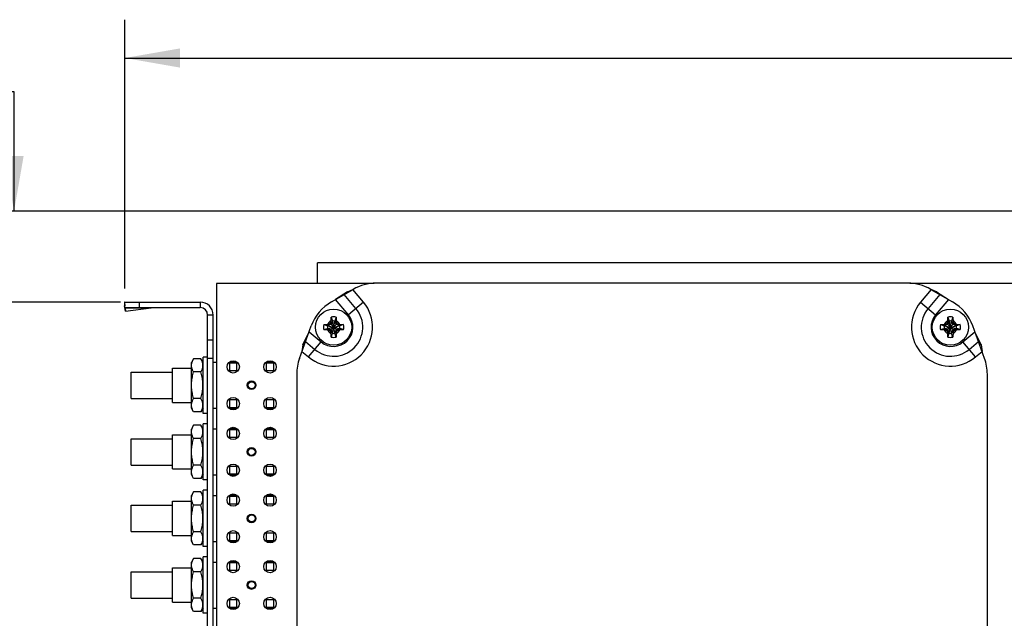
# Model space of a CAD drawing. Header units: inches. Extents: x 0.2 to 16.8, y 0.1 to 10.8.
# Tile 8 of 21: x 5.8 to 9, y 4.7 to 6.7. Entities that reach past the tile are written whole.
import ezdxf

# ---------------------------------------------------------------- set-up
doc = ezdxf.new("R2010")
doc.units = ezdxf.units.IN
doc.header["$LTSCALE"] = 0.935
doc.header["$MEASUREMENT"] = 0
doc.layers.get('0').update_dxf_attribs({"linetype": 'CONTINUOUS'})
doc.layers.add('DIMENSIONS', color=7, linetype='CONTINUOUS')
doc.styles.get("Standard").update_dxf_attribs({"font": 'txt', "width": 0.8})
doc.dimstyles.new('DIMSTYLE_2', dxfattribs={"dimtxt": 0.125, "dimasz": 0.18, "dimexe": 0.18, "dimexo": 0.0625, "dimgap": 0.09, "dimtad": 0, "dimtih": 1, "dimtoh": 1, "dimdec": 3, "dimlfac": 1.666667, "dimzin": 4, "dimdsep": 46, "dimtxsty": 'STANDARD', "dimblk": '_FILLED', "dimblk1": '_FILLED', "dimblk2": '_FILLED', "dimcen": 0.09, "dimadec": 0, "dimazin": 0, "dimtp": 0.001, "dimtm": 0.001, "dimtfac": 1, "dimtdec": 3, "dimtofl": 0, "dimtmove": 0, "dimatfit": 3, "dimldrblk": '_FILLED', "dimfxl": 1, "dimtolj": 1, "dimtzin": 4, "dimarcsym": 0})

# ---------------------------------------------------------------- blocks, each defined once
blk = doc.blocks.new('_FILLED')
at = {"color": 0, "linetype": 'BYBLOCK'}
blk.add_solid([(0, 0), (-1, 0.174), (-1, -0.174)], dxfattribs=at)
blk = doc.blocks.new('*D13')
at = {"layer": 'DIMENSIONS', "color": 2, "linetype": 'CONTINUOUS'}
for p, q in [((6.0934, 5.8228), (6.0934, 6.6996)), ((14.4112, 5.2246), (14.4112, 6.6996)), ((6.0934, 6.5746), (9.2336, 6.5746)), ((14.4112, 6.5746), (10.8836, 6.5746))]:
    blk.add_line(p, q, dxfattribs=at)
at = {"layer": 'DIMENSIONS', "color": 2, "linetype": 'CONTINUOUS', "xscale": 0.18, "yscale": 0.18, "zscale": 0.18, "rotation": 180}
blk.add_blockref('_FILLED', (6.0934, 6.5746), dxfattribs=at)
at = {"layer": 'DIMENSIONS', "color": 2, "linetype": 'CONTINUOUS', "xscale": 0.18, "yscale": 0.18, "zscale": 0.18}
blk.add_blockref('_FILLED', (14.4112, 6.5746), dxfattribs=at)
at = {"layer": 'DIMENSIONS', "color": 2, "linetype": 'CONTINUOUS', "width": 0.8}
for s, p in [('13.863', (9.2961, 6.5121)), ('[', (10.0211, 6.5121)), ('352.12', (10.1211, 6.5121)), (']', (10.7211, 6.5121))]:
    blk.add_text(s, height=0.125, dxfattribs=at).set_placement(p)
blk = doc.blocks.new('*D16')
at = {"layer": 'DIMENSIONS', "color": 2, "linetype": 'CONTINUOUS'}
for p, q in [((5.7317, 6.4646), (5.6297, 6.4646)), ((5.7317, 6.0746), (5.7317, 6.4646)), ((11.5881, 6.0746), (5.6067, 6.0746)), ((6.3417, 3.3903), (5.6067, 3.3903)), ((5.7317, 3.3903), (5.7317, 3.0303))]:
    blk.add_line(p, q, dxfattribs=at)
at = {"layer": 'DIMENSIONS', "color": 2, "linetype": 'CONTINUOUS', "xscale": 0.18, "yscale": 0.18, "zscale": 0.18}
for p, rotation in [((5.7317, 6.0746), 270), ((5.7317, 3.3903), 90)]:
    blk.add_blockref('_FILLED', p, dxfattribs=dict(at, rotation=rotation))
at = {"layer": 'DIMENSIONS', "color": 2, "linetype": 'CONTINUOUS', "width": 0.8}
for s, p in [('4.474', (4.1422, 6.4021)), ('[', (4.7672, 6.4021)), ('113.64', (4.8672, 6.4021)), (']', (5.4672, 6.4021))]:
    blk.add_text(s, height=0.125, dxfattribs=at).set_placement(p)
blk = doc.blocks.new('*D17')
at = {"layer": 'DIMENSIONS', "color": 2, "linetype": 'CONTINUOUS'}
for p, q in [((5.3894, 6.1978), (5.2577, 6.1978)), ((5.3894, 5.7783), (5.3894, 6.1978)), ((6.0789, 5.7783), (5.2644, 5.7783)), ((6.3009, 3.2403), (5.2644, 3.2403)), ((5.3894, 3.2403), (5.3894, 2.8803))]:
    blk.add_line(p, q, dxfattribs=at)
at = {"layer": 'DIMENSIONS', "color": 2, "linetype": 'CONTINUOUS', "xscale": 0.18, "yscale": 0.18, "zscale": 0.18}
for p, rotation in [((5.3894, 5.7783), 270), ((5.3894, 3.2403), 90)]:
    blk.add_blockref('_FILLED', p, dxfattribs=dict(at, rotation=rotation))
at = {"layer": 'DIMENSIONS', "color": 2, "linetype": 'CONTINUOUS', "width": 0.8}
for s, p in [('[', (4.3952, 6.1353)), (']', (5.0952, 6.1353)), ('4.230', (3.7702, 6.1353)), ('107.44', (4.4952, 6.1353))]:
    blk.add_text(s, height=0.125, dxfattribs=at).set_placement(p)

msp = doc.modelspace()

# ---------------------------------------------------------------- linework, layer by layer
at = {"color": 7, "linetype": 'CONTINUOUS'}
for p, q in [((6.72217, 5.83945), (6.72217, 5.90665)), ((11.44354, 5.90665), (6.72217, 5.90665)), ((6.39217, 5.83945), (6.39217, 3.59725)), ((6.90611, 5.83945), (6.39217, 5.83945)), ((6.81918, 5.81178), (6.8371, 5.81946)), ((9.93217, 5.83945), (8.65444, 5.83945)), ((8.74137, 5.81178), (8.72344, 5.81946)), ((6.81918, 5.81178), (6.78083, 5.78697)), ((6.80897, 5.80321), (6.81918, 5.81178)), ((8.75158, 5.80321), (8.74137, 5.81178)), ((8.74137, 5.81178), (8.77972, 5.78697)), ((6.09183, 5.77692), (6.09255, 5.76592)), ((6.09183, 5.77692), (6.09329, 5.76602)), ((6.09488, 5.74854), (6.09255, 5.76592)), ((6.09337, 5.76025), (6.09337, 5.77825)), ((6.09337, 5.77825), (6.33937, 5.77825)), ((6.14137, 5.76025), (6.14137, 5.77825)), ((6.33937, 5.77825), (6.33937, 5.76025)), ((6.38137, 5.73625), (6.36337, 5.73625)), ((6.38137, 3.24025), (6.38137, 5.73625)), ((6.7662, 5.72901), (6.77024, 5.71642)), ((6.78255, 5.72901), (6.77851, 5.71642)), ((8.778, 5.72901), (8.78204, 5.71642)), ((8.79435, 5.72901), (8.79031, 5.71642)), ((6.74202, 5.70483), (6.75461, 5.70079)), ((6.74202, 5.68847), (6.75461, 5.69252)), ((6.75461, 5.70079), (6.79414, 5.69252)), ((6.75626, 5.70079), (6.75461, 5.70079)), ((6.75461, 5.69252), (6.79414, 5.70079)), ((6.75461, 5.69252), (6.75626, 5.69252)), ((6.76512, 5.7059), (6.75626, 5.70079)), ((6.75626, 5.70079), (6.75855, 5.70548)), ((6.75626, 5.70079), (6.79249, 5.69252)), ((6.75626, 5.69252), (6.79249, 5.70079)), ((6.75855, 5.68782), (6.75626, 5.69252)), ((6.75626, 5.69252), (6.76512, 5.6874)), ((6.76297, 5.68524), (6.78578, 5.70806)), ((6.78578, 5.68524), (6.76297, 5.70806)), ((6.77024, 5.71477), (6.76512, 5.7059)), ((6.76512, 5.6874), (6.77024, 5.67854)), ((6.76554, 5.71247), (6.77024, 5.71477)), ((6.77024, 5.71642), (6.77024, 5.71477)), ((6.77024, 5.67688), (6.77851, 5.71642)), ((6.77851, 5.67688), (6.77024, 5.71642)), ((6.77024, 5.67854), (6.77851, 5.71477)), ((6.77851, 5.67854), (6.77024, 5.71477)), ((6.77851, 5.71477), (6.77851, 5.71642)), ((6.78363, 5.7059), (6.77851, 5.71477)), ((6.77851, 5.71477), (6.7832, 5.71247)), ((6.77851, 5.67854), (6.78363, 5.6874)), ((6.79249, 5.70079), (6.78363, 5.7059)), ((6.78363, 5.6874), (6.79249, 5.69252)), ((6.79019, 5.70548), (6.79249, 5.70079)), ((6.79019, 5.68782), (6.79249, 5.69252)), ((6.79414, 5.70079), (6.79249, 5.70079)), ((6.79249, 5.69252), (6.79414, 5.69252)), ((6.80673, 5.70483), (6.79414, 5.70079)), ((6.80673, 5.68847), (6.79414, 5.69252)), ((8.75382, 5.70483), (8.76641, 5.70079)), ((8.75382, 5.68847), (8.76641, 5.69252)), ((8.76641, 5.70079), (8.80594, 5.69252)), ((8.76806, 5.70079), (8.76641, 5.70079)), ((8.76641, 5.69252), (8.80594, 5.70079)), ((8.76641, 5.69252), (8.76806, 5.69252)), ((8.77692, 5.7059), (8.76806, 5.70079)), ((8.76806, 5.70079), (8.77035, 5.70548)), ((8.76806, 5.70079), (8.80429, 5.69252)), ((8.76806, 5.69252), (8.80429, 5.70079)), ((8.77035, 5.68782), (8.76806, 5.69252)), ((8.76806, 5.69252), (8.77692, 5.6874)), ((8.77477, 5.68524), (8.79758, 5.70806)), ((8.77477, 5.70806), (8.79758, 5.68524)), ((8.78204, 5.71477), (8.77692, 5.7059)), ((8.77692, 5.6874), (8.78204, 5.67854)), ((8.77734, 5.71247), (8.78204, 5.71477)), ((8.78204, 5.67688), (8.79031, 5.71642)), ((8.78204, 5.71642), (8.78204, 5.71477)), ((8.79031, 5.67688), (8.78204, 5.71642)), ((8.78204, 5.67854), (8.79031, 5.71477)), ((8.79031, 5.67854), (8.78204, 5.71477)), ((8.79031, 5.71477), (8.79031, 5.71642)), ((8.79543, 5.7059), (8.79031, 5.71477)), ((8.79031, 5.71477), (8.795, 5.71247)), ((8.79031, 5.67854), (8.79543, 5.6874)), ((8.80429, 5.70079), (8.79543, 5.7059)), ((8.79543, 5.6874), (8.80429, 5.69252)), ((8.80199, 5.70548), (8.80429, 5.70079)), ((8.80199, 5.68782), (8.80429, 5.69252)), ((8.80594, 5.70079), (8.80429, 5.70079)), ((8.80429, 5.69252), (8.80594, 5.69252)), ((8.81853, 5.70483), (8.80594, 5.70079)), ((8.81853, 5.68847), (8.80594, 5.69252)), ((6.38137, 5.65405), (6.36337, 5.65405)), ((6.67414, 5.63934), (6.69436, 5.68155)), ((6.77024, 5.67854), (6.76554, 5.68083)), ((6.7662, 5.6643), (6.77024, 5.67688)), ((6.77024, 5.67854), (6.77024, 5.67688)), ((6.7832, 5.68083), (6.77851, 5.67854)), ((6.77851, 5.67688), (6.77851, 5.67854)), ((6.78255, 5.6643), (6.77851, 5.67688)), ((8.78204, 5.67854), (8.77734, 5.68083)), ((8.778, 5.6643), (8.78204, 5.67688)), ((8.78204, 5.67854), (8.78204, 5.67688)), ((8.795, 5.68083), (8.79031, 5.67854)), ((8.79031, 5.67688), (8.79031, 5.67854)), ((8.79435, 5.6643), (8.79031, 5.67688)), ((8.88641, 5.63934), (8.86619, 5.68155)), ((6.67414, 5.63934), (6.67107, 5.61756)), ((6.68271, 5.64956), (6.67414, 5.63934)), ((8.87784, 5.64956), (8.88641, 5.63934)), ((8.88641, 5.63934), (8.88948, 5.61756)), ((6.31762, 5.59365), (6.31057, 5.58145)), ((6.34133, 5.59365), (6.31762, 5.59365)), ((6.34837, 5.58145), (6.34133, 5.59365)), ((6.34837, 5.41525), (6.34837, 5.59885)), ((6.36337, 5.59885), (6.34837, 5.59885)), ((6.38137, 5.59405), (6.36337, 5.59405)), ((6.24877, 5.45125), (6.24877, 5.56285)), ((6.24877, 5.56285), (6.31057, 5.56285)), ((6.31057, 5.43265), (6.31057, 5.58145)), ((6.38137, 5.58205), (6.39217, 5.58205)), ((6.43417, 5.58205), (6.43417, 5.55176)), ((6.45981, 5.58205), (6.43417, 5.58205)), ((6.43477, 5.57905), (6.43477, 5.55505)), ((6.45877, 5.57905), (6.43477, 5.57905)), ((6.45877, 5.55505), (6.45877, 5.57905)), ((6.57981, 5.58205), (6.55374, 5.58205)), ((6.55477, 5.57905), (6.55477, 5.55505)), ((6.57877, 5.57905), (6.55477, 5.57905)), ((6.57877, 5.55505), (6.57877, 5.57905)), ((6.11377, 5.46415), (6.11377, 5.54995)), ((6.11377, 5.54995), (6.24877, 5.54995)), ((6.34133, 5.55035), (6.31762, 5.55035)), ((6.43477, 5.55505), (6.45877, 5.55505)), ((6.55477, 5.55505), (6.57877, 5.55505)), ((6.11377, 5.46415), (6.24877, 5.46415)), ((6.34133, 5.46375), (6.31762, 5.46375)), ((6.43417, 5.46234), (6.43417, 5.43205)), ((6.24877, 5.45125), (6.31057, 5.45125)), ((6.31762, 5.42045), (6.31057, 5.43265)), ((6.34837, 5.43265), (6.34133, 5.42045)), ((6.38137, 5.43205), (6.39217, 5.43205)), ((6.43417, 5.43205), (6.45981, 5.43205)), ((6.43477, 5.45905), (6.43477, 5.43505)), ((6.45877, 5.45905), (6.43477, 5.45905)), ((6.43477, 5.43505), (6.45877, 5.43505)), ((6.45877, 5.43505), (6.45877, 5.45905)), ((6.55374, 5.43205), (6.57981, 5.43205)), ((6.55477, 5.45905), (6.55477, 5.43505)), ((6.57877, 5.45905), (6.55477, 5.45905)), ((6.55477, 5.43505), (6.57877, 5.43505)), ((6.57877, 5.43505), (6.57877, 5.45905)), ((6.34133, 5.42045), (6.31762, 5.42045)), ((6.36337, 5.41525), (6.34837, 5.41525)), ((6.31762, 5.37645), (6.31057, 5.36425)), ((6.31057, 5.21545), (6.31057, 5.36425)), ((6.34133, 5.37645), (6.31762, 5.37645)), ((6.34837, 5.36425), (6.34133, 5.37645)), ((6.34837, 5.19805), (6.34837, 5.38165)), ((6.36337, 5.38165), (6.34837, 5.38165)), ((6.38137, 5.36485), (6.39217, 5.36485)), ((6.43417, 5.36485), (6.43417, 5.33456)), ((6.45981, 5.36485), (6.43417, 5.36485)), ((6.57981, 5.36485), (6.55374, 5.36485)), ((6.11377, 5.24695), (6.11377, 5.33275)), ((6.11377, 5.33275), (6.24877, 5.33275)), ((6.24877, 5.23405), (6.24877, 5.34565)), ((6.24877, 5.34565), (6.31057, 5.34565)), ((6.34133, 5.33315), (6.31762, 5.33315)), ((6.43477, 5.36185), (6.43477, 5.33785)), ((6.45877, 5.36185), (6.43477, 5.36185)), ((6.43477, 5.33785), (6.45877, 5.33785)), ((6.45877, 5.33785), (6.45877, 5.36185)), ((6.55477, 5.36185), (6.55477, 5.33785)), ((6.57877, 5.36185), (6.55477, 5.36185)), ((6.55477, 5.33785), (6.57877, 5.33785)), ((6.57877, 5.33785), (6.57877, 5.36185)), ((6.11377, 5.24695), (6.24877, 5.24695)), ((6.34133, 5.24655), (6.31762, 5.24655)), ((6.43417, 5.24514), (6.43417, 5.21485)), ((6.43477, 5.24185), (6.43477, 5.21785)), ((6.45877, 5.24185), (6.43477, 5.24185)), ((6.45877, 5.21785), (6.45877, 5.24185)), ((6.55477, 5.24185), (6.55477, 5.21785)), ((6.57877, 5.24185), (6.55477, 5.24185)), ((6.57877, 5.21785), (6.57877, 5.24185)), ((6.24877, 5.23405), (6.31057, 5.23405)), ((6.31762, 5.20325), (6.31057, 5.21545)), ((6.34837, 5.21545), (6.34133, 5.20325)), ((6.38137, 5.21485), (6.39217, 5.21485)), ((6.43417, 5.21485), (6.45981, 5.21485)), ((6.43477, 5.21785), (6.45877, 5.21785)), ((6.55374, 5.21485), (6.57981, 5.21485)), ((6.55477, 5.21785), (6.57877, 5.21785)), ((6.34133, 5.20325), (6.31762, 5.20325)), ((6.36337, 5.19805), (6.34837, 5.19805)), ((6.31762, 5.15925), (6.31057, 5.14705)), ((6.31057, 4.99825), (6.31057, 5.14705)), ((6.34133, 5.15925), (6.31762, 5.15925)), ((6.34837, 5.14705), (6.34133, 5.15925)), ((6.34837, 4.98085), (6.34837, 5.16445)), ((6.36337, 5.16445), (6.34837, 5.16445)), ((6.38137, 5.14765), (6.39217, 5.14765)), ((6.43417, 5.14765), (6.43417, 5.11736)), ((6.45981, 5.14765), (6.43417, 5.14765)), ((6.43477, 5.14465), (6.43477, 5.12065)), ((6.45877, 5.14465), (6.43477, 5.14465)), ((6.45877, 5.12065), (6.45877, 5.14465)), ((6.57981, 5.14765), (6.55374, 5.14765)), ((6.55477, 5.14465), (6.55477, 5.12065)), ((6.57877, 5.14465), (6.55477, 5.14465)), ((6.57877, 5.12065), (6.57877, 5.14465)), ((6.11377, 5.02975), (6.11377, 5.11555)), ((6.11377, 5.11555), (6.24877, 5.11555)), ((6.24877, 5.01685), (6.24877, 5.12845)), ((6.24877, 5.12845), (6.31057, 5.12845)), ((6.34133, 5.11595), (6.31762, 5.11595)), ((6.43477, 5.12065), (6.45877, 5.12065)), ((6.55477, 5.12065), (6.57877, 5.12065)), ((6.11377, 5.02975), (6.24877, 5.02975)), ((6.24877, 5.01685), (6.31057, 5.01685)), ((6.34133, 5.02935), (6.31762, 5.02935)), ((6.43417, 5.02794), (6.43417, 4.99765)), ((6.43477, 5.02465), (6.43477, 5.00065)), ((6.45877, 5.02465), (6.43477, 5.02465)), ((6.45877, 5.00065), (6.45877, 5.02465)), ((6.55477, 5.02465), (6.55477, 5.00065)), ((6.57877, 5.02465), (6.55477, 5.02465)), ((6.57877, 5.00065), (6.57877, 5.02465)), ((6.31762, 4.98605), (6.31057, 4.99825)), ((6.34133, 4.98605), (6.31762, 4.98605)), ((6.34837, 4.99825), (6.34133, 4.98605)), ((6.36337, 4.98085), (6.34837, 4.98085)), ((6.38137, 4.99765), (6.39217, 4.99765)), ((6.43417, 4.99765), (6.45981, 4.99765)), ((6.43477, 5.00065), (6.45877, 5.00065)), ((6.55374, 4.99765), (6.57981, 4.99765)), ((6.55477, 5.00065), (6.57877, 5.00065)), ((6.34837, 4.76365), (6.34837, 4.94725)), ((6.36337, 4.94725), (6.34837, 4.94725)), ((6.31762, 4.94205), (6.31057, 4.92985)), ((6.31057, 4.78105), (6.31057, 4.92985)), ((6.34133, 4.94205), (6.31762, 4.94205)), ((6.34837, 4.92985), (6.34133, 4.94205)), ((6.38137, 4.93045), (6.39217, 4.93045)), ((6.43417, 4.93045), (6.43417, 4.90016)), ((6.45981, 4.93045), (6.43417, 4.93045)), ((6.43477, 4.92745), (6.43477, 4.90345)), ((6.45877, 4.92745), (6.43477, 4.92745)), ((6.45877, 4.90345), (6.45877, 4.92745)), ((6.57981, 4.93045), (6.55374, 4.93045)), ((6.55477, 4.92745), (6.55477, 4.90345)), ((6.57877, 4.92745), (6.55477, 4.92745)), ((6.57877, 4.90345), (6.57877, 4.92745)), ((6.11377, 4.81255), (6.11377, 4.89835)), ((6.11377, 4.89835), (6.24877, 4.89835)), ((6.24877, 4.79965), (6.24877, 4.91125)), ((6.24877, 4.91125), (6.31057, 4.91125)), ((6.34133, 4.89875), (6.31762, 4.89875)), ((6.43477, 4.90345), (6.45877, 4.90345)), ((6.55477, 4.90345), (6.57877, 4.90345)), ((6.11377, 4.81255), (6.24877, 4.81255)), ((6.24877, 4.79965), (6.31057, 4.79965)), ((6.34133, 4.81215), (6.31762, 4.81215)), ((6.43417, 4.81074), (6.43417, 4.78045)), ((6.43477, 4.80745), (6.43477, 4.78345)), ((6.45877, 4.80745), (6.43477, 4.80745)), ((6.45877, 4.78345), (6.45877, 4.80745)), ((6.55477, 4.80745), (6.55477, 4.78345)), ((6.57877, 4.80745), (6.55477, 4.80745)), ((6.57877, 4.78345), (6.57877, 4.80745)), ((6.31762, 4.76885), (6.31057, 4.78105)), ((6.34133, 4.76885), (6.31762, 4.76885)), ((6.34837, 4.78105), (6.34133, 4.76885)), ((6.36337, 4.76365), (6.34837, 4.76365)), ((6.38137, 4.78045), (6.39217, 4.78045)), ((6.43417, 4.78045), (6.45981, 4.78045)), ((6.43477, 4.78345), (6.45877, 4.78345)), ((6.55374, 4.78045), (6.57981, 4.78045)), ((6.55477, 4.78345), (6.57877, 4.78345))]:
    msp.add_line(p, q, dxfattribs=at)
at = {"color": 3, "linetype": 'CONTINUOUS'}
for p, q in [((6.76721, 5.7791), (6.83797, 5.81996)), ((6.87166, 5.77828), (6.8371, 5.81946)), ((8.64758, 5.84005), (6.91297, 5.84005)), ((8.72344, 5.81946), (8.68889, 5.77828)), ((8.72258, 5.81996), (8.79334, 5.7791)), ((6.82264, 5.73715), (6.78083, 5.78697)), ((6.84715, 5.75771), (6.80897, 5.80321)), ((8.75158, 5.80321), (8.7134, 5.75771)), ((8.77972, 5.78697), (8.73791, 5.73715)), ((6.09337, 5.76025), (6.33937, 5.76025)), ((6.09416, 5.75954), (6.09488, 5.74854)), ((6.09416, 5.75954), (6.17916, 5.75954)), ((6.09488, 5.74854), (6.17916, 5.75954)), ((6.87166, 5.77828), (6.82264, 5.73715)), ((8.68889, 5.77828), (8.73791, 5.73715)), ((6.36337, 3.24025), (6.36337, 5.73625)), ((6.66282, 5.59491), (6.70125, 5.7005)), ((8.89773, 5.59491), (8.85929, 5.7005)), ((6.69436, 5.68155), (6.73388, 5.64839)), ((8.82667, 5.64839), (8.86619, 5.68155)), ((6.68271, 5.64956), (6.71331, 5.62388)), ((6.69275, 5.59937), (6.73388, 5.64839)), ((8.8678, 5.59937), (8.82667, 5.64839)), ((8.84724, 5.62388), (8.87784, 5.64956)), ((6.67107, 5.61756), (6.69275, 5.59937)), ((8.8678, 5.59937), (8.88948, 5.61756)), ((6.65377, 5.5436), (6.65377, 3.8943)), ((8.90677, 3.8943), (8.90677, 5.5436))]:
    msp.add_line(p, q, dxfattribs=at)
at = {"color": 7, "linetype": 'CONTINUOUS'}
for centre, radius in [((6.77437, 5.69665), 0.05906), ((8.78617, 5.69665), 0.05906), ((6.44677, 5.56705), 0.0201), ((6.56677, 5.56705), 0.0201), ((6.50677, 5.50705), 0.0141), ((6.50677, 5.50705), 0.0114), ((6.44677, 5.44705), 0.0201), ((6.56677, 5.44705), 0.0201), ((6.44677, 5.34985), 0.0201), ((6.56677, 5.34985), 0.0201), ((6.50677, 5.28985), 0.0141), ((6.50677, 5.28985), 0.0114), ((6.44677, 5.22985), 0.0201), ((6.56677, 5.22985), 0.0201), ((6.44677, 5.13265), 0.0201), ((6.56677, 5.13265), 0.0201), ((6.50677, 5.07265), 0.0141), ((6.50677, 5.07265), 0.0114), ((6.44677, 5.01265), 0.0201), ((6.56677, 5.01265), 0.0201), ((6.44677, 4.91545), 0.0201), ((6.56677, 4.91545), 0.0201), ((6.50677, 4.85545), 0.0141), ((6.50677, 4.85545), 0.0114), ((6.44677, 4.79545), 0.0201), ((6.56677, 4.79545), 0.0201)]:
    msp.add_circle(centre, radius, dxfattribs=at)
at = {"color": 3, "linetype": 'CONTINUOUS'}
for centre, radius, start, end in [((6.91297, 5.69005), 0.15, 90, 120), ((8.64758, 5.69005), 0.15, 60, 90), ((6.33937, 5.73625), 0.024, 0, 90), ((6.77437, 5.69665), 0.12699, 230, 40), ((6.84221, 5.6492), 0.15, 120, 160), ((6.77437, 5.69665), 0.095, 230, 40), ((8.78617, 5.69665), 0.12699, 140, 310), ((8.78617, 5.69665), 0.095, 140, 310), ((8.71834, 5.6492), 0.15, 20, 60), ((6.77437, 5.69665), 0.063, 230, 40), ((8.78617, 5.69665), 0.063, 140, 310), ((6.80377, 5.5436), 0.15, 160, 180), ((8.75677, 5.5436), 0.15, 0, 20)]:
    msp.add_arc(centre, radius, start, end, dxfattribs=at)
at = {"color": 7, "linetype": 'CONTINUOUS'}
for centre, radius, start, end in [((6.33937, 5.73625), 0.042, 0, 90), ((6.77437, 5.69665), 0.03337, 75.81313, 104.18687), ((8.78617, 5.69665), 0.03337, 75.81313, 104.18687), ((6.77437, 5.69665), 0.03337, 165.81313, 194.18687), ((6.77437, 5.69665), 0.0202, 168.18933, 191.81067), ((6.77437, 5.69665), 0.02193, 113.44647, 156.55353), ((6.77437, 5.69665), 0.02193, 203.44647, 246.55353), ((6.77437, 5.69665), 0.0202, 78.18933, 101.81067), ((6.77437, 5.69665), 0.02193, 23.44647, 66.55353), ((6.77437, 5.69665), 0.02193, 293.44647, 336.55353), ((6.77437, 5.69665), 0.0202, 348.18933, 11.81067), ((6.77437, 5.69665), 0.03337, 345.81313, 14.18687), ((8.78617, 5.69665), 0.03337, 165.81313, 194.18687), ((8.78617, 5.69665), 0.0202, 168.18933, 191.81067), ((8.78617, 5.69665), 0.02193, 113.44647, 156.55353), ((8.78617, 5.69665), 0.02193, 203.44647, 246.55353), ((8.78617, 5.69665), 0.0202, 78.18933, 101.81067), ((8.78617, 5.69665), 0.02193, 23.44647, 66.55353), ((8.78617, 5.69665), 0.02193, 293.44647, 336.55353), ((8.78617, 5.69665), 0.0202, 348.18933, 11.81067), ((8.78617, 5.69665), 0.03337, 345.81313, 14.18687), ((6.77437, 5.69665), 0.03337, 255.81313, 284.18687), ((6.77437, 5.69665), 0.0202, 258.18933, 281.81067), ((8.78617, 5.69665), 0.03337, 255.81313, 284.18687), ((8.78617, 5.69665), 0.0202, 258.18933, 281.81067)]:
    msp.add_arc(centre, radius, start, end, dxfattribs=at)
for points, knots in [([(6.09337, 5.77825), (6.09331, 5.77825), (6.09317, 5.77824), (6.09289, 5.77815), (6.09254, 5.77791), (6.09216, 5.77748), (6.09194, 5.77712), (6.09183, 5.77692)], [0, 0, 0, 0, 0.0946561, 0.1929937, 0.4124721, 0.6780176, 1, 1, 1, 1]), ([(6.76565, 5.71677), (6.76567, 5.71744), (6.76571, 5.71884), (6.76579, 5.72106), (6.76589, 5.72351), (6.76602, 5.72619), (6.76613, 5.72805), (6.7662, 5.72901)], [0, 0, 0, 0, 0.1641649, 0.3440853, 0.5435825, 0.7641446, 1, 1, 1, 1]), ([(6.78255, 5.72901), (6.78261, 5.72807), (6.78272, 5.72623), (6.78286, 5.72356), (6.78296, 5.7211), (6.78304, 5.71886), (6.78308, 5.71745), (6.7831, 5.71677)], [0, 0, 0, 0, 0.2305807, 0.4514774, 0.653011, 0.8347371, 1, 1, 1, 1]), ([(8.77745, 5.71677), (8.77747, 5.71744), (8.77751, 5.71884), (8.77759, 5.72106), (8.77769, 5.72351), (8.77782, 5.72619), (8.77793, 5.72805), (8.778, 5.72901)], [0, 0, 0, 0, 0.1641649, 0.3440853, 0.5435825, 0.7641446, 1, 1, 1, 1]), ([(8.79435, 5.72901), (8.79441, 5.72807), (8.79452, 5.72623), (8.79466, 5.72356), (8.79476, 5.7211), (8.79484, 5.71886), (8.79488, 5.71745), (8.7949, 5.71677)], [0, 0, 0, 0, 0.2305807, 0.4514774, 0.653011, 0.8347371, 1, 1, 1, 1]), ([(6.74202, 5.70483), (6.74296, 5.70489), (6.7448, 5.705), (6.74746, 5.70513), (6.74993, 5.70524), (6.75217, 5.70532), (6.75358, 5.70536), (6.75426, 5.70538)], [0, 0, 0, 0, 0.2305807, 0.4514774, 0.653011, 0.8347371, 1, 1, 1, 1]), ([(6.75426, 5.68793), (6.75359, 5.68795), (6.75218, 5.68799), (6.74996, 5.68807), (6.74752, 5.68817), (6.74484, 5.6883), (6.74298, 5.68841), (6.74202, 5.68847)], [0, 0, 0, 0, 0.1641649, 0.3440854, 0.5435825, 0.7641446, 1, 1, 1, 1]), ([(6.75426, 5.70538), (6.75478, 5.70539), (6.75577, 5.70542), (6.75721, 5.70545), (6.75812, 5.70547), (6.75855, 5.70548)], [0, 0, 0, 0, 0.3632417, 0.6953915, 1, 1, 1, 1]), ([(6.75855, 5.68782), (6.75812, 5.68783), (6.75721, 5.68785), (6.75577, 5.68789), (6.75478, 5.68791), (6.75426, 5.68793)], [0, 0, 0, 0, 0.3044762, 0.6362025, 1, 1, 1, 1]), ([(6.75855, 5.70548), (6.75892, 5.7057), (6.75966, 5.70613), (6.76077, 5.70678), (6.76187, 5.70742), (6.7626, 5.70785), (6.76297, 5.70806)], [0, 0, 0, 0, 0.2510282, 0.5020071, 0.7519135, 1, 1, 1, 1]), ([(6.76297, 5.68524), (6.7626, 5.68546), (6.76186, 5.68588), (6.76076, 5.68653), (6.75966, 5.68718), (6.75892, 5.68761), (6.75855, 5.68782)], [0, 0, 0, 0, 0.2491759, 0.4995533, 0.7502227, 1, 1, 1, 1]), ([(6.76297, 5.70806), (6.76318, 5.70843), (6.76361, 5.70916), (6.76425, 5.71027), (6.7649, 5.71137), (6.76533, 5.71211), (6.76554, 5.71247)], [0, 0, 0, 0, 0.2491761, 0.4995536, 0.750223, 1, 1, 1, 1]), ([(6.76554, 5.68083), (6.76533, 5.6812), (6.7649, 5.68194), (6.76425, 5.68304), (6.7636, 5.68414), (6.76318, 5.68488), (6.76297, 5.68524)], [0, 0, 0, 0, 0.2510292, 0.5020083, 0.7519142, 1, 1, 1, 1]), ([(6.76554, 5.71247), (6.76555, 5.71291), (6.76557, 5.71382), (6.76561, 5.71525), (6.76563, 5.71625), (6.76565, 5.71677)], [0, 0, 0, 0, 0.3044764, 0.6362029, 1, 1, 1, 1]), ([(6.7831, 5.71677), (6.78311, 5.71625), (6.78314, 5.71525), (6.78317, 5.71382), (6.7832, 5.71291), (6.7832, 5.71247)], [0, 0, 0, 0, 0.3632421, 0.6953917, 1, 1, 1, 1]), ([(6.7832, 5.71247), (6.78342, 5.7121), (6.78385, 5.71137), (6.7845, 5.71026), (6.78514, 5.70916), (6.78557, 5.70843), (6.78578, 5.70806)], [0, 0, 0, 0, 0.2508912, 0.5018552, 0.7518226, 1, 1, 1, 1]), ([(6.78578, 5.68524), (6.78557, 5.68488), (6.78514, 5.68414), (6.7845, 5.68304), (6.78385, 5.68193), (6.78342, 5.6812), (6.7832, 5.68083)], [0, 0, 0, 0, 0.249088, 0.4994065, 0.7500905, 1, 1, 1, 1]), ([(6.78578, 5.70806), (6.78615, 5.70785), (6.78689, 5.70742), (6.78799, 5.70678), (6.78909, 5.70613), (6.78983, 5.7057), (6.79019, 5.70548)], [0, 0, 0, 0, 0.2490886, 0.4994075, 0.7500914, 1, 1, 1, 1]), ([(6.79019, 5.68782), (6.78983, 5.68761), (6.78909, 5.68717), (6.78798, 5.68653), (6.78688, 5.68588), (6.78615, 5.68546), (6.78578, 5.68524)], [0, 0, 0, 0, 0.2510501, 0.5020312, 0.7519278, 1, 1, 1, 1]), ([(6.79019, 5.70548), (6.79063, 5.70547), (6.79154, 5.70545), (6.79298, 5.70542), (6.79397, 5.70539), (6.79449, 5.70538)], [0, 0, 0, 0, 0.3044765, 0.636203, 1, 1, 1, 1]), ([(6.79449, 5.68793), (6.79397, 5.68791), (6.79298, 5.68789), (6.79154, 5.68785), (6.79063, 5.68783), (6.79019, 5.68782)], [0, 0, 0, 0, 0.3632825, 0.6953976, 1, 1, 1, 1]), ([(6.79449, 5.70538), (6.79516, 5.70536), (6.79657, 5.70532), (6.79879, 5.70524), (6.80123, 5.70514), (6.80391, 5.705), (6.80577, 5.70489), (6.80673, 5.70483)], [0, 0, 0, 0, 0.1641649, 0.3440854, 0.5435825, 0.7641446, 1, 1, 1, 1]), ([(6.80673, 5.68847), (6.80579, 5.68841), (6.80395, 5.6883), (6.80129, 5.68817), (6.79882, 5.68807), (6.79658, 5.68799), (6.79517, 5.68795), (6.79449, 5.68793)], [0, 0, 0, 0, 0.2305806, 0.4514777, 0.6530114, 0.8347373, 1, 1, 1, 1]), ([(8.75382, 5.70483), (8.75476, 5.70489), (8.7566, 5.705), (8.75926, 5.70513), (8.76173, 5.70524), (8.76397, 5.70532), (8.76538, 5.70536), (8.76606, 5.70538)], [0, 0, 0, 0, 0.2305807, 0.4514774, 0.653011, 0.8347371, 1, 1, 1, 1]), ([(8.76606, 5.68793), (8.76539, 5.68795), (8.76398, 5.68799), (8.76176, 5.68807), (8.75932, 5.68817), (8.75664, 5.6883), (8.75478, 5.68841), (8.75382, 5.68847)], [0, 0, 0, 0, 0.1641649, 0.3440854, 0.5435825, 0.7641446, 1, 1, 1, 1]), ([(8.76606, 5.70538), (8.76658, 5.70539), (8.76757, 5.70542), (8.76901, 5.70545), (8.76992, 5.70547), (8.77035, 5.70548)], [0, 0, 0, 0, 0.3632417, 0.6953915, 1, 1, 1, 1]), ([(8.77035, 5.68782), (8.76992, 5.68783), (8.76901, 5.68785), (8.76757, 5.68789), (8.76658, 5.68791), (8.76606, 5.68793)], [0, 0, 0, 0, 0.3044762, 0.6362025, 1, 1, 1, 1]), ([(8.77035, 5.70548), (8.77072, 5.7057), (8.77146, 5.70613), (8.77257, 5.70678), (8.77367, 5.70742), (8.7744, 5.70785), (8.77477, 5.70806)], [0, 0, 0, 0, 0.2510282, 0.5020071, 0.7519135, 1, 1, 1, 1]), ([(8.77477, 5.68524), (8.7744, 5.68546), (8.77366, 5.68588), (8.77256, 5.68653), (8.77146, 5.68718), (8.77072, 5.68761), (8.77035, 5.68782)], [0, 0, 0, 0, 0.2491759, 0.4995533, 0.7502227, 1, 1, 1, 1]), ([(8.77477, 5.70806), (8.77498, 5.70843), (8.77541, 5.70916), (8.77605, 5.71027), (8.7767, 5.71137), (8.77713, 5.71211), (8.77734, 5.71247)], [0, 0, 0, 0, 0.2491761, 0.4995536, 0.750223, 1, 1, 1, 1]), ([(8.77734, 5.68083), (8.77713, 5.6812), (8.7767, 5.68194), (8.77605, 5.68304), (8.7754, 5.68414), (8.77498, 5.68488), (8.77477, 5.68524)], [0, 0, 0, 0, 0.2510292, 0.5020083, 0.7519142, 1, 1, 1, 1]), ([(8.77734, 5.71247), (8.77735, 5.71291), (8.77737, 5.71382), (8.77741, 5.71525), (8.77743, 5.71625), (8.77745, 5.71677)], [0, 0, 0, 0, 0.3044764, 0.6362029, 1, 1, 1, 1]), ([(8.7949, 5.71677), (8.79491, 5.71625), (8.79494, 5.71525), (8.79497, 5.71382), (8.795, 5.71291), (8.795, 5.71247)], [0, 0, 0, 0, 0.3632421, 0.6953917, 1, 1, 1, 1]), ([(8.795, 5.71247), (8.79522, 5.7121), (8.79565, 5.71137), (8.7963, 5.71026), (8.79694, 5.70916), (8.79737, 5.70843), (8.79758, 5.70806)], [0, 0, 0, 0, 0.2508912, 0.5018552, 0.7518226, 1, 1, 1, 1]), ([(8.79758, 5.68524), (8.79737, 5.68488), (8.79694, 5.68414), (8.7963, 5.68304), (8.79565, 5.68193), (8.79522, 5.6812), (8.795, 5.68083)], [0, 0, 0, 0, 0.249088, 0.4994065, 0.7500905, 1, 1, 1, 1]), ([(8.79758, 5.70806), (8.79795, 5.70785), (8.79869, 5.70742), (8.79979, 5.70678), (8.80089, 5.70613), (8.80163, 5.7057), (8.80199, 5.70548)], [0, 0, 0, 0, 0.2490886, 0.4994075, 0.7500914, 1, 1, 1, 1]), ([(8.80199, 5.68782), (8.80163, 5.68761), (8.80089, 5.68717), (8.79978, 5.68653), (8.79868, 5.68588), (8.79795, 5.68546), (8.79758, 5.68524)], [0, 0, 0, 0, 0.2510501, 0.5020312, 0.7519278, 1, 1, 1, 1]), ([(8.80199, 5.70548), (8.80243, 5.70547), (8.80334, 5.70545), (8.80478, 5.70542), (8.80577, 5.70539), (8.80629, 5.70538)], [0, 0, 0, 0, 0.3044765, 0.636203, 1, 1, 1, 1]), ([(8.80629, 5.68793), (8.80577, 5.68791), (8.80478, 5.68789), (8.80334, 5.68785), (8.80243, 5.68783), (8.80199, 5.68782)], [0, 0, 0, 0, 0.3632825, 0.6953976, 1, 1, 1, 1]), ([(8.80629, 5.70538), (8.80696, 5.70536), (8.80837, 5.70532), (8.81059, 5.70524), (8.81303, 5.70514), (8.81571, 5.705), (8.81757, 5.70489), (8.81853, 5.70483)], [0, 0, 0, 0, 0.1641649, 0.3440854, 0.5435825, 0.7641446, 1, 1, 1, 1]), ([(8.81853, 5.68847), (8.81759, 5.68841), (8.81575, 5.6883), (8.81309, 5.68817), (8.81062, 5.68807), (8.80838, 5.68799), (8.80697, 5.68795), (8.80629, 5.68793)], [0, 0, 0, 0, 0.2305806, 0.4514777, 0.6530114, 0.8347373, 1, 1, 1, 1]), ([(6.76565, 5.67653), (6.76563, 5.67705), (6.76561, 5.67805), (6.76557, 5.67948), (6.76555, 5.6804), (6.76554, 5.68083)], [0, 0, 0, 0, 0.3632417, 0.6953913, 1, 1, 1, 1]), ([(6.7662, 5.6643), (6.76614, 5.66524), (6.76603, 5.66708), (6.76589, 5.66974), (6.76579, 5.67221), (6.76571, 5.67444), (6.76567, 5.67586), (6.76565, 5.67653)], [0, 0, 0, 0, 0.2305807, 0.4514774, 0.653011, 0.8347371, 1, 1, 1, 1]), ([(6.7831, 5.67653), (6.78308, 5.67586), (6.78304, 5.67446), (6.78296, 5.67224), (6.78286, 5.66979), (6.78272, 5.66712), (6.78262, 5.66526), (6.78255, 5.6643)], [0, 0, 0, 0, 0.1641649, 0.3440853, 0.5435825, 0.7641446, 1, 1, 1, 1]), ([(6.7832, 5.68083), (6.7832, 5.6804), (6.78317, 5.67948), (6.78314, 5.67805), (6.78311, 5.67706), (6.7831, 5.67653)], [0, 0, 0, 0, 0.3044764, 0.6362029, 1, 1, 1, 1]), ([(8.77745, 5.67653), (8.77743, 5.67705), (8.77741, 5.67805), (8.77737, 5.67948), (8.77735, 5.6804), (8.77734, 5.68083)], [0, 0, 0, 0, 0.3632417, 0.6953913, 1, 1, 1, 1]), ([(8.778, 5.6643), (8.77794, 5.66524), (8.77783, 5.66708), (8.77769, 5.66974), (8.77759, 5.67221), (8.77751, 5.67444), (8.77747, 5.67586), (8.77745, 5.67653)], [0, 0, 0, 0, 0.2305807, 0.4514774, 0.653011, 0.8347371, 1, 1, 1, 1]), ([(8.7949, 5.67653), (8.79488, 5.67586), (8.79484, 5.67446), (8.79476, 5.67224), (8.79466, 5.66979), (8.79452, 5.66712), (8.79442, 5.66526), (8.79435, 5.6643)], [0, 0, 0, 0, 0.1641649, 0.3440853, 0.5435825, 0.7641446, 1, 1, 1, 1]), ([(8.795, 5.68083), (8.795, 5.6804), (8.79497, 5.67948), (8.79494, 5.67805), (8.79491, 5.67706), (8.7949, 5.67653)], [0, 0, 0, 0, 0.3044764, 0.6362029, 1, 1, 1, 1]), ([(6.31762, 5.55035), (6.31681, 5.55176), (6.3153, 5.55457), (6.31341, 5.55888), (6.312, 5.56322), (6.31112, 5.5676), (6.31082, 5.572), (6.31112, 5.57641), (6.312, 5.58079), (6.31341, 5.58513), (6.3153, 5.58944), (6.31681, 5.59225), (6.31762, 5.59365)], [0, 0, 0, 0, 0.1064577, 0.2084629, 0.30747, 0.4043311, 0.5, 0.5956689, 0.69253, 0.7915371, 0.8935423, 1, 1, 1, 1]), ([(6.34133, 5.55035), (6.34214, 5.55176), (6.34365, 5.55457), (6.34553, 5.55888), (6.34695, 5.56322), (6.34783, 5.5676), (6.34813, 5.572), (6.34783, 5.57641), (6.34695, 5.58079), (6.34553, 5.58513), (6.34365, 5.58944), (6.34214, 5.59225), (6.34133, 5.59365)], [0, 0, 0, 0, 0.1064577, 0.2084629, 0.30747, 0.4043311, 0.5, 0.5956689, 0.69253, 0.7915371, 0.8935423, 1, 1, 1, 1]), ([(6.31762, 5.46375), (6.3168, 5.46661), (6.31527, 5.47231), (6.31339, 5.48092), (6.31199, 5.48958), (6.31112, 5.4983), (6.31082, 5.50705), (6.31112, 5.51581), (6.31199, 5.52453), (6.31339, 5.53318), (6.31527, 5.5418), (6.3168, 5.5475), (6.31762, 5.55035)], [0, 0, 0, 0, 0.101415, 0.2012875, 0.3008391, 0.4004023, 0.5, 0.5995977, 0.6991609, 0.7987125, 0.898585, 1, 1, 1, 1]), ([(6.34133, 5.46375), (6.34215, 5.46661), (6.34368, 5.47231), (6.34556, 5.48092), (6.34696, 5.48958), (6.34783, 5.4983), (6.34813, 5.50705), (6.34783, 5.51581), (6.34696, 5.52453), (6.34556, 5.53318), (6.34368, 5.5418), (6.34215, 5.5475), (6.34133, 5.55035)], [0, 0, 0, 0, 0.101415, 0.2012875, 0.3008391, 0.4004023, 0.5, 0.5995977, 0.6991609, 0.7987125, 0.898585, 1, 1, 1, 1]), ([(6.31762, 5.42045), (6.31681, 5.42186), (6.3153, 5.42467), (6.31341, 5.42898), (6.312, 5.43332), (6.31112, 5.43769), (6.31082, 5.4421), (6.31112, 5.44651), (6.312, 5.45089), (6.31341, 5.45522), (6.3153, 5.45953), (6.31681, 5.46234), (6.31762, 5.46375)], [0, 0, 0, 0, 0.1064577, 0.2084629, 0.30747, 0.4043311, 0.5, 0.5956689, 0.69253, 0.7915371, 0.8935423, 1, 1, 1, 1]), ([(6.34133, 5.42045), (6.34214, 5.42186), (6.34365, 5.42467), (6.34553, 5.42898), (6.34695, 5.43332), (6.34783, 5.43769), (6.34813, 5.4421), (6.34783, 5.44651), (6.34695, 5.45089), (6.34553, 5.45522), (6.34365, 5.45953), (6.34214, 5.46234), (6.34133, 5.46375)], [0, 0, 0, 0, 0.1064577, 0.2084629, 0.30747, 0.4043311, 0.5, 0.5956689, 0.69253, 0.7915371, 0.8935423, 1, 1, 1, 1]), ([(6.31762, 5.33315), (6.31681, 5.33456), (6.3153, 5.33737), (6.31341, 5.34168), (6.312, 5.34602), (6.31112, 5.3504), (6.31082, 5.3548), (6.31112, 5.35921), (6.312, 5.36359), (6.31341, 5.36793), (6.3153, 5.37224), (6.31681, 5.37505), (6.31762, 5.37645)], [0, 0, 0, 0, 0.1064577, 0.2084629, 0.30747, 0.4043311, 0.5, 0.5956689, 0.69253, 0.7915371, 0.8935423, 1, 1, 1, 1]), ([(6.34133, 5.33315), (6.34214, 5.33456), (6.34365, 5.33737), (6.34553, 5.34168), (6.34695, 5.34602), (6.34783, 5.3504), (6.34813, 5.3548), (6.34783, 5.35921), (6.34695, 5.36359), (6.34553, 5.36793), (6.34365, 5.37224), (6.34214, 5.37505), (6.34133, 5.37645)], [0, 0, 0, 0, 0.1064577, 0.2084629, 0.30747, 0.4043311, 0.5, 0.5956689, 0.69253, 0.7915371, 0.8935423, 1, 1, 1, 1]), ([(6.31762, 5.24655), (6.3168, 5.24941), (6.31527, 5.25511), (6.31339, 5.26372), (6.31199, 5.27238), (6.31112, 5.2811), (6.31082, 5.28985), (6.31112, 5.29861), (6.31199, 5.30733), (6.31339, 5.31598), (6.31527, 5.3246), (6.3168, 5.3303), (6.31762, 5.33315)], [0, 0, 0, 0, 0.101415, 0.2012875, 0.3008391, 0.4004023, 0.5, 0.5995977, 0.6991609, 0.7987125, 0.898585, 1, 1, 1, 1]), ([(6.34133, 5.24655), (6.34215, 5.24941), (6.34368, 5.25511), (6.34556, 5.26372), (6.34696, 5.27238), (6.34783, 5.2811), (6.34813, 5.28985), (6.34783, 5.29861), (6.34696, 5.30733), (6.34556, 5.31598), (6.34368, 5.3246), (6.34215, 5.3303), (6.34133, 5.33315)], [0, 0, 0, 0, 0.101415, 0.2012875, 0.3008391, 0.4004023, 0.5, 0.5995977, 0.6991609, 0.7987125, 0.898585, 1, 1, 1, 1]), ([(6.31762, 5.20325), (6.31681, 5.20466), (6.3153, 5.20747), (6.31341, 5.21178), (6.312, 5.21612), (6.31112, 5.22049), (6.31082, 5.2249), (6.31112, 5.22931), (6.312, 5.23369), (6.31341, 5.23802), (6.3153, 5.24233), (6.31681, 5.24514), (6.31762, 5.24655)], [0, 0, 0, 0, 0.1064577, 0.2084629, 0.30747, 0.4043311, 0.5, 0.5956689, 0.69253, 0.7915371, 0.8935423, 1, 1, 1, 1]), ([(6.34133, 5.20325), (6.34214, 5.20466), (6.34365, 5.20747), (6.34553, 5.21178), (6.34695, 5.21612), (6.34783, 5.22049), (6.34813, 5.2249), (6.34783, 5.22931), (6.34695, 5.23369), (6.34553, 5.23802), (6.34365, 5.24233), (6.34214, 5.24514), (6.34133, 5.24655)], [0, 0, 0, 0, 0.1064577, 0.2084629, 0.30747, 0.4043311, 0.5, 0.5956689, 0.69253, 0.7915371, 0.8935423, 1, 1, 1, 1]), ([(6.31762, 5.11595), (6.31681, 5.11736), (6.3153, 5.12017), (6.31341, 5.12448), (6.312, 5.12882), (6.31112, 5.1332), (6.31082, 5.1376), (6.31112, 5.14201), (6.312, 5.14639), (6.31341, 5.15073), (6.3153, 5.15504), (6.31681, 5.15785), (6.31762, 5.15925)], [0, 0, 0, 0, 0.1064577, 0.2084629, 0.30747, 0.4043311, 0.5, 0.5956689, 0.69253, 0.7915371, 0.8935423, 1, 1, 1, 1]), ([(6.34133, 5.11595), (6.34214, 5.11736), (6.34365, 5.12017), (6.34553, 5.12448), (6.34695, 5.12882), (6.34783, 5.1332), (6.34813, 5.1376), (6.34783, 5.14201), (6.34695, 5.14639), (6.34553, 5.15073), (6.34365, 5.15504), (6.34214, 5.15785), (6.34133, 5.15925)], [0, 0, 0, 0, 0.1064577, 0.2084629, 0.30747, 0.4043311, 0.5, 0.5956689, 0.69253, 0.7915371, 0.8935423, 1, 1, 1, 1]), ([(6.31762, 5.02935), (6.3168, 5.03221), (6.31527, 5.03791), (6.31339, 5.04652), (6.31199, 5.05518), (6.31112, 5.0639), (6.31082, 5.07265), (6.31112, 5.08141), (6.31199, 5.09013), (6.31339, 5.09878), (6.31527, 5.1074), (6.3168, 5.1131), (6.31762, 5.11595)], [0, 0, 0, 0, 0.101415, 0.2012875, 0.3008391, 0.4004023, 0.5, 0.5995977, 0.6991609, 0.7987125, 0.898585, 1, 1, 1, 1]), ([(6.34133, 5.02935), (6.34215, 5.03221), (6.34368, 5.03791), (6.34556, 5.04652), (6.34696, 5.05518), (6.34783, 5.0639), (6.34813, 5.07265), (6.34783, 5.08141), (6.34696, 5.09013), (6.34556, 5.09878), (6.34368, 5.1074), (6.34215, 5.1131), (6.34133, 5.11595)], [0, 0, 0, 0, 0.101415, 0.2012875, 0.3008391, 0.4004023, 0.5, 0.5995977, 0.6991609, 0.7987125, 0.898585, 1, 1, 1, 1]), ([(6.31762, 4.98605), (6.31681, 4.98746), (6.3153, 4.99027), (6.31341, 4.99458), (6.312, 4.99892), (6.31112, 5.00329), (6.31082, 5.0077), (6.31112, 5.01211), (6.312, 5.01649), (6.31341, 5.02082), (6.3153, 5.02513), (6.31681, 5.02794), (6.31762, 5.02935)], [0, 0, 0, 0, 0.1064577, 0.2084629, 0.30747, 0.4043311, 0.5, 0.5956689, 0.69253, 0.7915371, 0.8935423, 1, 1, 1, 1]), ([(6.34133, 4.98605), (6.34214, 4.98746), (6.34365, 4.99027), (6.34553, 4.99458), (6.34695, 4.99892), (6.34783, 5.00329), (6.34813, 5.0077), (6.34783, 5.01211), (6.34695, 5.01649), (6.34553, 5.02082), (6.34365, 5.02513), (6.34214, 5.02794), (6.34133, 5.02935)], [0, 0, 0, 0, 0.1064577, 0.2084629, 0.30747, 0.4043311, 0.5, 0.5956689, 0.69253, 0.7915371, 0.8935423, 1, 1, 1, 1]), ([(6.31762, 4.89875), (6.31681, 4.90016), (6.3153, 4.90297), (6.31341, 4.90728), (6.312, 4.91162), (6.31112, 4.916), (6.31082, 4.9204), (6.31112, 4.92481), (6.312, 4.92919), (6.31341, 4.93353), (6.3153, 4.93784), (6.31681, 4.94065), (6.31762, 4.94205)], [0, 0, 0, 0, 0.1064577, 0.2084629, 0.30747, 0.4043311, 0.5, 0.5956689, 0.69253, 0.7915371, 0.8935423, 1, 1, 1, 1]), ([(6.34133, 4.89875), (6.34214, 4.90016), (6.34365, 4.90297), (6.34553, 4.90728), (6.34695, 4.91162), (6.34783, 4.916), (6.34813, 4.9204), (6.34783, 4.92481), (6.34695, 4.92919), (6.34553, 4.93353), (6.34365, 4.93784), (6.34214, 4.94065), (6.34133, 4.94205)], [0, 0, 0, 0, 0.1064577, 0.2084629, 0.30747, 0.4043311, 0.5, 0.5956689, 0.69253, 0.7915371, 0.8935423, 1, 1, 1, 1]), ([(6.31762, 4.81215), (6.3168, 4.81501), (6.31527, 4.82071), (6.31339, 4.82932), (6.31199, 4.83798), (6.31112, 4.8467), (6.31082, 4.85545), (6.31112, 4.86421), (6.31199, 4.87293), (6.31339, 4.88158), (6.31527, 4.8902), (6.3168, 4.8959), (6.31762, 4.89875)], [0, 0, 0, 0, 0.101415, 0.2012875, 0.3008391, 0.4004023, 0.5, 0.5995977, 0.6991609, 0.7987125, 0.898585, 1, 1, 1, 1]), ([(6.34133, 4.81215), (6.34215, 4.81501), (6.34368, 4.82071), (6.34556, 4.82932), (6.34696, 4.83798), (6.34783, 4.8467), (6.34813, 4.85545), (6.34783, 4.86421), (6.34696, 4.87293), (6.34556, 4.88158), (6.34368, 4.8902), (6.34215, 4.8959), (6.34133, 4.89875)], [0, 0, 0, 0, 0.101415, 0.2012875, 0.3008391, 0.4004023, 0.5, 0.5995977, 0.6991609, 0.7987125, 0.898585, 1, 1, 1, 1]), ([(6.31762, 4.76885), (6.31681, 4.77026), (6.3153, 4.77307), (6.31341, 4.77738), (6.312, 4.78172), (6.31112, 4.78609), (6.31082, 4.7905), (6.31112, 4.79491), (6.312, 4.79929), (6.31341, 4.80362), (6.3153, 4.80793), (6.31681, 4.81074), (6.31762, 4.81215)], [0, 0, 0, 0, 0.1064577, 0.2084629, 0.30747, 0.4043311, 0.5, 0.5956689, 0.69253, 0.7915371, 0.8935423, 1, 1, 1, 1]), ([(6.34133, 4.76885), (6.34214, 4.77026), (6.34365, 4.77307), (6.34553, 4.77738), (6.34695, 4.78172), (6.34783, 4.78609), (6.34813, 4.7905), (6.34783, 4.79491), (6.34695, 4.79929), (6.34553, 4.80362), (6.34365, 4.80793), (6.34214, 4.81074), (6.34133, 4.81215)], [0, 0, 0, 0, 0.1064577, 0.2084629, 0.30747, 0.4043311, 0.5, 0.5956689, 0.69253, 0.7915371, 0.8935423, 1, 1, 1, 1])]:
    msp.add_open_spline(points, degree=3, knots=knots, dxfattribs=at)
at = {"color": 3, "linetype": 'CONTINUOUS'}
msp.add_open_spline([(6.09337, 5.76025), (6.09341, 5.76025), (6.09347, 5.76024), (6.09357, 5.76021), (6.09366, 5.76015), (6.0938, 5.76004), (6.09397, 5.75983), (6.09409, 5.75964), (6.09416, 5.75954)], degree=3, knots=[0, 0, 0, 0, 0.0858635, 0.1767971, 0.2770528, 0.3897916, 0.6605564, 1, 1, 1, 1], dxfattribs=at)

# ---------------------------------------------------------------- dimensions: what is measured, and where the dimension line sits
at = {"layer": 'DIMENSIONS', "color": 2, "linetype": 'CONTINUOUS'}
dim = msp.add_linear_dim(base=(14.41117, 6.57461), p1=(6.09337, 5.82275), p2=(14.41117, 5.22461), dimstyle='DIMSTYLE_2', dxfattribs=at)
dim.commit()
dim.dimension.update_dxf_attribs({"geometry": '*D13', "text_midpoint": (10.05859, 6.57461), "dimtype": 160})
for base, p1, p2, picture, middle in [((5.7317, 3.39025), (11.58808, 6.07461), (6.34167, 3.39025), '*D16', (4.85467, 6.46463)), ((5.38937, 3.24025), (6.07887, 5.77825), (6.30087, 3.24025), '*D17', (4.48268, 6.19777))]:
    dim = msp.add_linear_dim(base=base, p1=p1, p2=p2, angle=270, dimstyle='DIMSTYLE_2', dxfattribs=at)
    dim.commit()
    dim.dimension.update_dxf_attribs({"geometry": picture, "text_midpoint": middle, "dimtype": 160})

doc.saveas('drawing.dxf')
